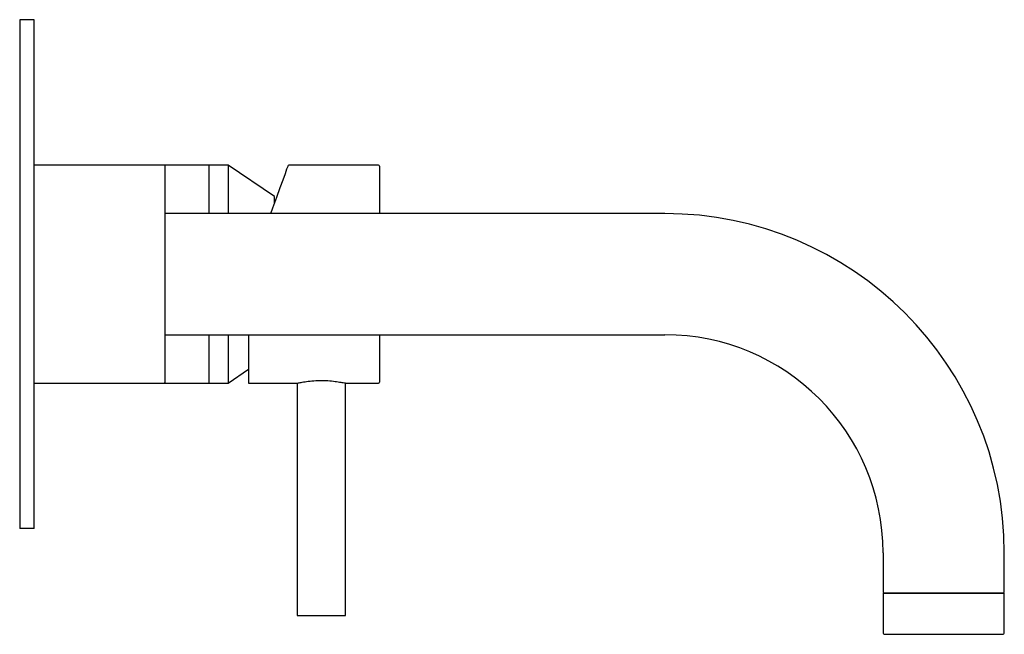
# Model space of a CAD drawing. Header units: millimetres. Extents: x 134.967 to 135.17, y 162.457 to 162.584.
import ezdxf

# ---------------------------------------------------------------- set-up
doc = ezdxf.new("R2010")
doc.units = ezdxf.units.MM
doc.layers.add('BLOCKS', color=3, linetype='Continuous')

msp = doc.modelspace()

# ---------------------------------------------------------------- linework, layer by layer
at = {"layer": 'BLOCKS'}
for p, q in [((134.97001, 162.58388), (134.96701, 162.58388)), ((134.96701, 162.58388), (134.96701, 162.47888)), ((134.97001, 162.47888), (134.97001, 162.58388)), ((134.99676, 162.55388), (134.97001, 162.55388)), ((135.00601, 162.55388), (134.99676, 162.55388)), ((134.99701, 162.50913), (134.99701, 162.55363)), ((135.01001, 162.55388), (135.00601, 162.55388)), ((135.00601, 162.55388), (135.00601, 162.54388)), ((135.01951, 162.54738), (135.01001, 162.55388)), ((135.01001, 162.55388), (135.01001, 162.54388)), ((135.04101, 162.55388), (135.0224, 162.55388)), ((135.04121, 162.55368), (135.04121, 162.54388)), ((135.01951, 162.54591), (135.01951, 162.54738)), ((135.10001, 162.54388), (134.99701, 162.54388)), ((134.99701, 162.51888), (135.10001, 162.51888)), ((135.00601, 162.51888), (135.00601, 162.50888)), ((135.01001, 162.51888), (135.01001, 162.50888)), ((135.01421, 162.51888), (135.01421, 162.50888)), ((135.04121, 162.51888), (135.04121, 162.50908)), ((135.01001, 162.50888), (135.01421, 162.51176)), ((134.97001, 162.50888), (134.99676, 162.50888)), ((134.99676, 162.50888), (135.00601, 162.50888)), ((135.00601, 162.50888), (135.01001, 162.50888)), ((135.01421, 162.50888), (135.02421, 162.50888)), ((135.02421, 162.50888), (135.02421, 162.46098)), ((135.03421, 162.46098), (135.03421, 162.50888)), ((135.03421, 162.50888), (135.03521, 162.50888)), ((135.03521, 162.50888), (135.04101, 162.50888)), ((134.97001, 162.47888), (134.96701, 162.47888)), ((135.14501, 162.47388), (135.14501, 162.46582)), ((135.17001, 162.46582), (135.17001, 162.47388)), ((135.14501, 162.46557), (135.14501, 162.45732)), ((135.17001, 162.46557), (135.14501, 162.46557)), ((135.17001, 162.45732), (135.17001, 162.46557)), ((135.02421, 162.46098), (135.03421, 162.46098))]:
    msp.add_line(p, q, dxfattribs=at)
at = {"layer": 'BLOCKS', "flags": 128}
msp.add_lwpolyline([(135.01876, 162.54388), (135.0192, 162.54508), (135.02, 162.54729), (135.02071, 162.54923), (135.0213, 162.55087), (135.02178, 162.55217), (135.02212, 162.55312), (135.02233, 162.55369), (135.0224, 162.55388)], dxfattribs=at)
at = {"layer": 'BLOCKS'}
for centre, radius, start, end in [((134.99676, 162.55363), 0.00025, 0, 90), ((135.04101, 162.55368), 0.0002, 0, 90), ((135.10001, 162.47388), 0.07, 0, 90), ((135.10001, 162.47388), 0.045, 0, 90), ((134.99676, 162.50913), 0.00025, 270, 0), ((135.04101, 162.50908), 0.0002, 270, 0), ((135.14526, 162.46582), 0.00025, 180, 270), ((135.16976, 162.46582), 0.00025, 270, 0), ((135.14526, 162.45732), 0.00025, 180, 270), ((135.16976, 162.45732), 0.00025, 270, 0)]:
    msp.add_arc(centre, radius, start, end, dxfattribs=at)
for points, knots in [([(135.02421, 162.50888), (135.02426, 162.50889), (135.02437, 162.50892), (135.02521, 162.50909), (135.02646, 162.50929), (135.02803, 162.50943), (135.02973, 162.50946), (135.03135, 162.50936), (135.03275, 162.50917), (135.03373, 162.50899), (135.03422, 162.50888), (135.03416, 162.50889), (135.03414, 162.5089)], [0, 0, 0, 0, 0.105596, 0.211132, 0.318231, 0.426534, 0.533083, 0.637644, 0.743082, 0.850869, 0.958872, 1, 1, 1, 1]), ([(135.14526, 162.46557), (135.1453, 162.46557), (135.14538, 162.46557), (135.14606, 162.46557), (135.14719, 162.46557), (135.14879, 162.46557), (135.15075, 162.46557), (135.15294, 162.46557), (135.15522, 162.46557), (135.15751, 162.46557), (135.1598, 162.46557), (135.16208, 162.46557), (135.16427, 162.46557), (135.16623, 162.46557), (135.16783, 162.46557), (135.16896, 162.46557), (135.16964, 162.46557), (135.16972, 162.46557), (135.16976, 162.46557)], [0, 0, 0, 0, 0.0582581, 0.1200056, 0.1843206, 0.2500001, 0.3156801, 0.3799935, 0.4417413, 0.5000005, 0.5582581, 0.6200058, 0.6843206, 0.7500001, 0.8156796, 0.8799945, 0.9417418, 1, 1, 1, 1]), ([(135.14526, 162.45707), (135.14529, 162.45707), (135.14533, 162.45707), (135.14596, 162.45707), (135.14703, 162.45707), (135.14858, 162.45707), (135.1505, 162.45707), (135.15267, 162.45707), (135.15493, 162.45707), (135.15721, 162.45707), (135.1595, 162.45707), (135.1618, 162.45707), (135.16403, 162.45707), (135.16602, 162.45707), (135.16766, 162.45707), (135.16884, 162.45707), (135.16958, 162.45707), (135.1697, 162.45707), (135.16976, 162.45707)], [0, 0, 0, 0, 0.058258, 0.120006, 0.18432, 0.25, 0.31568, 0.379995, 0.441743, 0.5, 0.558257, 0.620005, 0.68432, 0.75, 0.815679, 0.879994, 0.941742, 1, 1, 1, 1])]:
    msp.add_open_spline(points, degree=3, knots=knots, dxfattribs=at)

doc.saveas('drawing.dxf')
